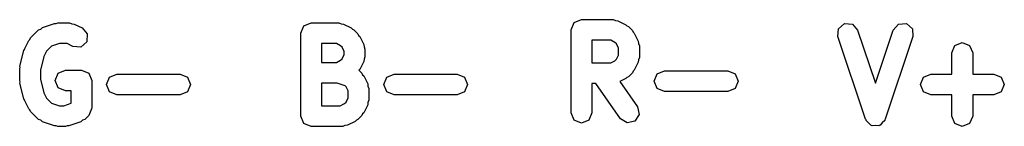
# Model space of a CAD drawing. Extents: x 3.664 to 3.898, y -2.433 to -2.408.
import ezdxf

# ---------------------------------------------------------------- set-up
doc = ezdxf.new("R2010")
doc.units = 0
doc.header["$MEASUREMENT"] = 0
doc.layers.add('BLACK', color=7, linetype='CONTINUOUS')

msp = doc.modelspace()

# ---------------------------------------------------------------- linework, layer by layer
at = {"layer": 'BLACK', "linetype": 'CONTINUOUS'}
for p, q in [((3.79588, -2.40874), (3.79762, -2.40802)), ((3.79762, -2.40802), (3.80512, -2.40802)), ((3.80512, -2.40802), (3.80565, -2.40824)), ((3.80565, -2.40824), (3.80622, -2.40828)), ((3.80622, -2.40828), (3.80809, -2.40922)), ((3.6669, -2.41234), (3.66877, -2.41046)), ((3.66877, -2.41046), (3.6693, -2.41025)), ((3.6693, -2.41025), (3.66973, -2.40987)), ((3.66973, -2.40987), (3.67254, -2.40893)), ((3.67254, -2.40893), (3.67295, -2.40896)), ((3.67295, -2.40896), (3.67332, -2.40881)), ((3.67332, -2.40881), (3.67613, -2.40881)), ((3.67613, -2.40881), (3.67666, -2.40903)), ((3.67666, -2.40903), (3.67723, -2.40907)), ((3.67723, -2.40907), (3.67911, -2.41)), ((3.67911, -2.41), (3.68034, -2.41143)), ((3.73099, -2.41127), (3.73171, -2.40953)), ((3.73171, -2.40953), (3.73345, -2.40881)), ((3.73345, -2.40881), (3.74001, -2.40881)), ((3.74001, -2.40881), (3.74054, -2.40903)), ((3.74054, -2.40903), (3.74111, -2.40907)), ((3.74111, -2.40907), (3.74298, -2.41)), ((3.74298, -2.41), (3.74325, -2.41031)), ((3.74325, -2.41031), (3.74362, -2.41046)), ((3.74362, -2.41046), (3.74456, -2.4114)), ((3.79516, -2.41048), (3.79588, -2.40874)), ((3.79516, -2.43016), (3.79516, -2.41048)), ((3.80809, -2.40922), (3.80836, -2.40952)), ((3.80836, -2.40952), (3.80873, -2.40968)), ((3.80873, -2.40968), (3.80967, -2.41061)), ((3.80967, -2.41061), (3.80983, -2.41099)), ((3.85845, -2.41205), (3.85858, -2.41017)), ((3.85858, -2.41017), (3.86, -2.40893)), ((3.86, -2.40893), (3.86188, -2.40907)), ((3.86188, -2.40907), (3.86311, -2.41049)), ((3.86311, -2.41049), (3.86734, -2.42317)), ((3.86734, -2.42317), (3.87157, -2.41049)), ((3.87157, -2.41049), (3.8728, -2.40907)), ((3.8728, -2.40907), (3.87468, -2.40893)), ((3.87468, -2.40893), (3.8761, -2.41017)), ((3.8761, -2.41017), (3.87624, -2.41205)), ((3.6655, -2.41485), (3.66643, -2.41298)), ((3.66643, -2.41298), (3.66674, -2.41271)), ((3.66674, -2.41271), (3.6669, -2.41234)), ((3.68034, -2.41143), (3.68021, -2.41331)), ((3.73099, -2.43095), (3.73099, -2.41127)), ((3.74456, -2.4114), (3.74471, -2.41178)), ((3.74471, -2.41178), (3.74502, -2.41204)), ((3.74502, -2.41204), (3.74596, -2.41392)), ((3.80008, -2.41294), (3.80008, -2.41833)), ((3.80454, -2.41294), (3.80008, -2.41294)), ((3.80554, -2.41344), (3.80454, -2.41294)), ((3.80983, -2.41099), (3.81013, -2.41125)), ((3.81013, -2.41125), (3.81107, -2.41313)), ((3.81107, -2.41313), (3.81111, -2.4137)), ((3.86501, -2.43173), (3.85845, -2.41205)), ((3.87624, -2.41205), (3.86968, -2.43173)), ((3.66437, -2.41911), (3.66531, -2.41536)), ((3.66531, -2.41536), (3.66548, -2.41513)), ((3.66548, -2.41513), (3.6655, -2.41485)), ((3.67066, -2.41554), (3.67002, -2.41681)), ((3.67184, -2.41436), (3.67066, -2.41554)), ((3.67372, -2.41373), (3.67184, -2.41436)), ((3.67555, -2.41373), (3.67372, -2.41373)), ((3.67691, -2.41441), (3.67555, -2.41373)), ((3.67879, -2.41454), (3.67691, -2.41441)), ((3.68021, -2.41331), (3.67879, -2.41454)), ((3.73591, -2.41373), (3.73591, -2.41818)), ((3.73943, -2.41373), (3.73591, -2.41373)), ((3.74042, -2.41423), (3.73943, -2.41373)), ((3.7408, -2.4146), (3.74042, -2.41423)), ((3.7413, -2.4156), (3.7408, -2.4146)), ((3.7413, -2.41631), (3.7413, -2.4156)), ((3.74596, -2.41392), (3.746, -2.41449)), ((3.746, -2.41449), (3.74622, -2.41502)), ((3.74622, -2.41502), (3.74622, -2.41689)), ((3.80591, -2.41381), (3.80554, -2.41344)), ((3.80641, -2.41481), (3.80591, -2.41381)), ((3.80641, -2.41646), (3.80641, -2.41481)), ((3.81111, -2.4137), (3.81133, -2.41423)), ((3.81133, -2.41423), (3.81133, -2.41704)), ((3.8855, -2.41595), (3.88622, -2.41421)), ((3.88622, -2.41421), (3.88796, -2.41349)), ((3.88796, -2.41349), (3.8897, -2.41421)), ((3.8897, -2.41421), (3.89042, -2.41595)), ((3.67002, -2.41681), (3.66922, -2.42001)), ((3.73943, -2.41818), (3.74042, -2.41768)), ((3.74042, -2.41768), (3.7408, -2.41731)), ((3.7408, -2.41731), (3.7413, -2.41631)), ((3.746, -2.41742), (3.74596, -2.41799)), ((3.74622, -2.41689), (3.746, -2.41742)), ((3.80454, -2.41833), (3.80554, -2.41783)), ((3.80554, -2.41783), (3.80591, -2.41746)), ((3.80591, -2.41746), (3.80641, -2.41646)), ((3.81111, -2.41757), (3.81107, -2.41814)), ((3.81133, -2.41704), (3.81111, -2.41757)), ((3.8855, -2.42099), (3.8855, -2.41595)), ((3.89042, -2.41595), (3.89042, -2.42099)), ((3.6643, -2.4197), (3.66442, -2.41942)), ((3.6643, -2.42252), (3.6643, -2.4197)), ((3.66442, -2.41942), (3.66437, -2.41911)), ((3.66922, -2.42001), (3.66922, -2.42221)), ((3.67346, -2.42078), (3.6752, -2.42006)), ((3.6752, -2.42006), (3.67895, -2.42006)), ((3.67895, -2.42006), (3.68069, -2.42078)), ((3.73591, -2.41818), (3.73943, -2.41818)), ((3.74502, -2.41987), (3.74479, -2.42007)), ((3.74479, -2.42007), (3.7455, -2.42078)), ((3.74596, -2.41799), (3.74502, -2.41987)), ((3.80008, -2.41833), (3.80454, -2.41833)), ((3.80983, -2.42028), (3.80967, -2.42066)), ((3.81013, -2.42002), (3.80983, -2.42028)), ((3.81107, -2.41814), (3.81013, -2.42002)), ((3.81556, -2.42093), (3.8173, -2.42021)), ((3.8173, -2.42021), (3.8323, -2.42021)), ((3.8323, -2.42021), (3.83404, -2.42093)), ((3.66442, -2.4228), (3.6643, -2.42252)), ((3.66922, -2.42221), (3.67002, -2.42541)), ((3.67274, -2.42252), (3.67346, -2.42078)), ((3.67346, -2.42426), (3.67274, -2.42252)), ((3.68069, -2.42078), (3.68141, -2.42252)), ((3.68141, -2.42252), (3.68141, -2.42908)), ((3.68492, -2.42345), (3.68564, -2.42171)), ((3.68564, -2.42171), (3.68738, -2.42099)), ((3.68738, -2.42099), (3.70238, -2.42099)), ((3.70238, -2.42099), (3.70412, -2.42171)), ((3.70412, -2.42171), (3.70484, -2.42345)), ((3.7455, -2.42078), (3.74565, -2.42115)), ((3.74565, -2.42115), (3.74596, -2.42142)), ((3.74596, -2.42142), (3.7469, -2.42329)), ((3.75067, -2.42345), (3.75139, -2.42171)), ((3.75139, -2.42171), (3.75313, -2.42099)), ((3.75313, -2.42099), (3.76813, -2.42099)), ((3.76813, -2.42099), (3.76987, -2.42171)), ((3.76987, -2.42171), (3.77059, -2.42345)), ((3.80809, -2.42205), (3.80669, -2.42276)), ((3.80836, -2.42175), (3.80809, -2.42205)), ((3.80873, -2.42159), (3.80836, -2.42175)), ((3.80967, -2.42066), (3.80873, -2.42159)), ((3.81484, -2.42267), (3.81556, -2.42093)), ((3.83404, -2.42093), (3.83476, -2.42267)), ((3.878, -2.42345), (3.87872, -2.42171)), ((3.87872, -2.42171), (3.88046, -2.42099)), ((3.88046, -2.42099), (3.8855, -2.42099)), ((3.89042, -2.42099), (3.89546, -2.42099)), ((3.89546, -2.42099), (3.8972, -2.42171)), ((3.8972, -2.42171), (3.89792, -2.42345)), ((3.66437, -2.42311), (3.66442, -2.4228)), ((3.66531, -2.42686), (3.66437, -2.42311)), ((3.6752, -2.42498), (3.67346, -2.42426)), ((3.68564, -2.42519), (3.68492, -2.42345)), ((3.70484, -2.42345), (3.70412, -2.42519)), ((3.73591, -2.4231), (3.73591, -2.42849)), ((3.73961, -2.4231), (3.73591, -2.4231)), ((3.74149, -2.42373), (3.73961, -2.4231)), ((3.74173, -2.42397), (3.74149, -2.42373)), ((3.74223, -2.42497), (3.74173, -2.42397)), ((3.74223, -2.42662), (3.74223, -2.42497)), ((3.7469, -2.42329), (3.74694, -2.42386)), ((3.74694, -2.42386), (3.74716, -2.42439)), ((3.74716, -2.42439), (3.74716, -2.4272)), ((3.75139, -2.42519), (3.75067, -2.42345)), ((3.77059, -2.42345), (3.76987, -2.42519)), ((3.80102, -2.42325), (3.80008, -2.42325)), ((3.80008, -2.42325), (3.80008, -2.43016)), ((3.80685, -2.43158), (3.80102, -2.42325)), ((3.80669, -2.42276), (3.81088, -2.42875)), ((3.81556, -2.42441), (3.81484, -2.42267)), ((3.8173, -2.42513), (3.81556, -2.42441)), ((3.83404, -2.42441), (3.8323, -2.42513)), ((3.83476, -2.42267), (3.83404, -2.42441)), ((3.87872, -2.42519), (3.878, -2.42345)), ((3.89792, -2.42345), (3.8972, -2.42519)), ((3.66548, -2.42709), (3.66531, -2.42686)), ((3.6655, -2.42737), (3.66548, -2.42709)), ((3.67002, -2.42541), (3.67066, -2.42668)), ((3.67066, -2.42668), (3.67184, -2.42786)), ((3.67649, -2.42498), (3.6752, -2.42498)), ((3.67649, -2.42793), (3.67649, -2.42498)), ((3.68738, -2.42591), (3.68564, -2.42519)), ((3.70238, -2.42591), (3.68738, -2.42591)), ((3.70412, -2.42519), (3.70238, -2.42591)), ((3.74173, -2.42762), (3.74223, -2.42662)), ((3.74716, -2.4272), (3.74694, -2.42773)), ((3.75313, -2.42591), (3.75139, -2.42519)), ((3.76813, -2.42591), (3.75313, -2.42591)), ((3.76987, -2.42519), (3.76813, -2.42591)), ((3.8323, -2.42513), (3.8173, -2.42513)), ((3.88046, -2.42591), (3.87872, -2.42519)), ((3.8855, -2.42591), (3.88046, -2.42591)), ((3.8855, -2.43095), (3.8855, -2.42591)), ((3.89546, -2.42591), (3.89042, -2.42591)), ((3.89042, -2.42591), (3.89042, -2.43095)), ((3.8972, -2.42519), (3.89546, -2.42591)), ((3.66643, -2.42924), (3.6655, -2.42737)), ((3.66674, -2.42951), (3.66643, -2.42924)), ((3.6669, -2.42988), (3.66674, -2.42951)), ((3.67184, -2.42786), (3.67372, -2.42849)), ((3.67372, -2.42849), (3.6748, -2.42849)), ((3.6748, -2.42849), (3.67649, -2.42793)), ((3.68134, -2.42924), (3.68069, -2.43082)), ((3.68141, -2.42908), (3.68134, -2.42924)), ((3.73591, -2.42849), (3.74036, -2.42849)), ((3.74036, -2.42849), (3.74136, -2.42799)), ((3.74136, -2.42799), (3.74173, -2.42762)), ((3.7469, -2.4283), (3.74596, -2.43018)), ((3.74694, -2.42773), (3.7469, -2.4283)), ((3.81088, -2.42875), (3.81129, -2.43059)), ((3.66877, -2.43175), (3.6669, -2.42988)), ((3.6693, -2.43197), (3.66877, -2.43175)), ((3.66973, -2.43235), (3.6693, -2.43197)), ((3.67922, -2.43197), (3.67879, -2.43235)), ((3.67975, -2.43175), (3.67922, -2.43197)), ((3.68069, -2.43082), (3.67975, -2.43175)), ((3.68069, -2.43082), (3.68069, -2.43082)), ((3.68069, -2.43082), (3.68069, -2.43082)), ((3.73171, -2.43269), (3.73099, -2.43095)), ((3.74419, -2.43191), (3.74392, -2.43222)), ((3.74456, -2.43175), (3.74419, -2.43191)), ((3.7455, -2.43082), (3.74456, -2.43175)), ((3.74565, -2.43044), (3.7455, -2.43082)), ((3.74596, -2.43018), (3.74565, -2.43044)), ((3.79588, -2.4319), (3.79516, -2.43016)), ((3.79762, -2.43263), (3.79588, -2.4319)), ((3.79936, -2.4319), (3.79762, -2.43263)), ((3.80008, -2.43016), (3.79936, -2.4319)), ((3.80844, -2.43259), (3.80685, -2.43158)), ((3.81129, -2.43059), (3.81028, -2.43218)), ((3.86513, -2.43187), (3.86501, -2.43173)), ((3.86514, -2.43205), (3.86513, -2.43187)), ((3.86956, -2.43187), (3.86954, -2.43205)), ((3.86968, -2.43173), (3.86956, -2.43187)), ((3.88622, -2.43269), (3.8855, -2.43095)), ((3.89042, -2.43095), (3.8897, -2.43269)), ((3.67254, -2.43329), (3.66973, -2.43235)), ((3.67295, -2.43326), (3.67254, -2.43329)), ((3.67332, -2.43341), (3.67295, -2.43326)), ((3.6752, -2.43341), (3.67332, -2.43341)), ((3.67557, -2.43326), (3.6752, -2.43341)), ((3.67597, -2.43329), (3.67557, -2.43326)), ((3.67879, -2.43235), (3.67597, -2.43329)), ((3.73345, -2.43341), (3.73171, -2.43269)), ((3.74094, -2.43341), (3.73345, -2.43341)), ((3.74147, -2.43319), (3.74094, -2.43341)), ((3.74205, -2.43315), (3.74147, -2.43319)), ((3.74392, -2.43222), (3.74205, -2.43315)), ((3.81028, -2.43218), (3.80844, -2.43259)), ((3.86573, -2.43256), (3.86514, -2.43205)), ((3.86624, -2.43315), (3.86573, -2.43256)), ((3.86642, -2.43317), (3.86624, -2.43315)), ((3.86656, -2.43329), (3.86642, -2.43317)), ((3.86734, -2.43323), (3.86656, -2.43329)), ((3.86812, -2.43329), (3.86734, -2.43323)), ((3.86826, -2.43317), (3.86812, -2.43329)), ((3.86844, -2.43315), (3.86826, -2.43317)), ((3.86895, -2.43256), (3.86844, -2.43315)), ((3.86954, -2.43205), (3.86895, -2.43256)), ((3.88796, -2.43341), (3.88622, -2.43269)), ((3.8897, -2.43269), (3.88796, -2.43341))]:
    msp.add_line(p, q, dxfattribs=at)

doc.saveas('drawing.dxf')
